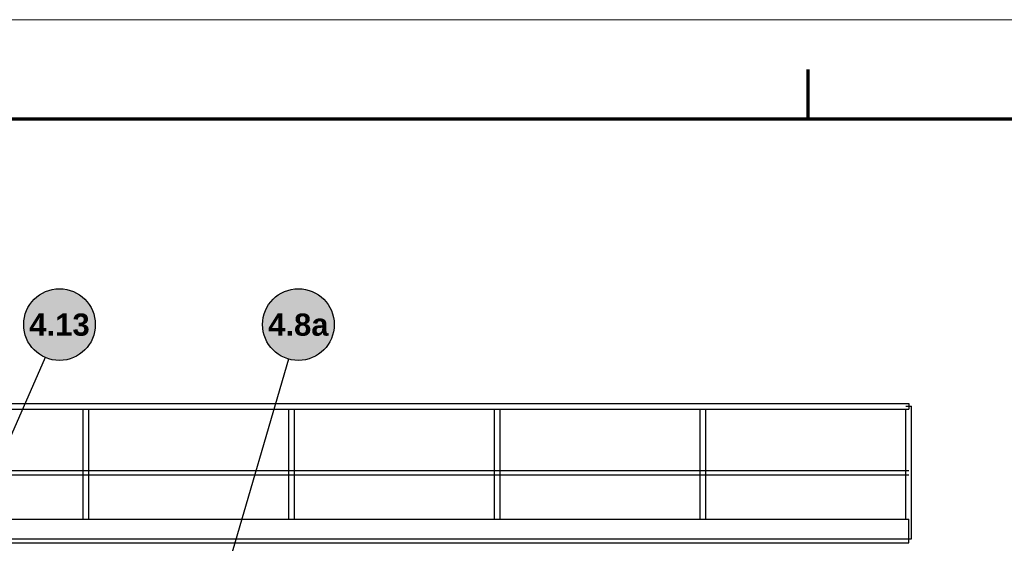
# Model space of a CAD drawing. Header units: millimetres. Extents: x 0 to 420, y 0 to 297.
# Tile 12 of 19: x 131 to 230, y 244 to 297. Entities that reach past the tile are written whole.
import ezdxf
from ezdxf.enums import TextEntityAlignment as Align

# ---------------------------------------------------------------- set-up
doc = ezdxf.new("R2010")
doc.units = ezdxf.units.MM
doc.header["$LTSCALE"] = 0.5
for name, color, linetype, lineweight in [('COTAS', 7, 'CONTINUOUS', 25), ('FINO', 7, 'CONTINUOUS', 25), ('HOJA', 8, 'CONTINUOUS', 13), ('RECUADRO', 7, 'CONTINUOUS', 70), ('RELLENO', 9, 'CONTINUOUS', 13)]:
    doc.layers.add(name, color=color, linetype=linetype, lineweight=lineweight)
doc.styles.add('NEGRITA', font='arialbd.ttf')

msp = doc.modelspace()

# ---------------------------------------------------------------- hatches: boundary and pattern name
at = {"layer": 'RELLENO', "true_color": 0xffffff}
h = msp.add_hatch(color=7, dxfattribs=at)
edge = h.paths.add_edge_path()
edge.add_arc((134.8, 266.3733), 3.6, 0, 360)
h = msp.add_hatch(color=7, dxfattribs=at)
edge = h.paths.add_edge_path()
edge.add_arc((158.8, 266.3733), 3.6, 0, 360)

# ---------------------------------------------------------------- linework, layer by layer
at = {"layer": 'COTAS'}
for p, q in [((133.3544, 263.0763), (127.2, 249.04)), ((157.7944, 262.9166), (148.1333, 229.7067))]:
    msp.add_line(p, q, dxfattribs=at)
for centre in [(134.8, 266.3733), (158.8, 266.3733)]:
    msp.add_circle(centre, 3.6, dxfattribs=at)
at = {"layer": 'FINO'}
for p, q in [((54.8, 258.4533), (220.1333, 258.4533)), ((55.08, 257.8933), (220.1333, 257.8933)), ((137.1867, 246.84), (137.1867, 257.8933)), ((137.7467, 246.84), (137.7467, 257.8933)), ((157.8533, 246.84), (157.8533, 257.8933)), ((158.4133, 246.84), (158.4133, 257.8933)), ((178.52, 246.84), (178.52, 257.8933)), ((179.08, 246.84), (179.08, 257.8933)), ((199.1867, 246.84), (199.1867, 257.8933)), ((199.7467, 246.84), (199.7467, 257.8933)), ((219.8533, 246.84), (219.8533, 257.8933)), ((220.4133, 244.84), (220.4133, 258.1733)), ((55.08, 251.7333), (220.1333, 251.7333)), ((55.08, 251.28), (220.1333, 251.28)), ((54.8, 246.84), (220.1333, 246.84)), ((220.1333, 244.84), (220.1333, 246.84)), ((54.8, 244.84), (220.1333, 244.84)), ((54.8, 244.84), (220.1333, 244.84)), ((54.8, 244.44), (220.1333, 244.44)), ((220.1333, 244.44), (220.1333, 244.84))]:
    msp.add_line(p, q, dxfattribs=at)
for points in [[(220.1333, 258.4533), (220.1333, 258.3133), (220.1333, 258.1733), (220.1333, 258.0333), (220.1333, 257.8933)], [(219.8533, 258.1733), (219.9933, 258.1733), (220.1333, 258.1733), (220.2733, 258.1733), (220.4133, 258.1733)], [(220.1333, 244.84), (220.2027, 244.84), (220.2733, 244.84), (220.344, 244.84), (220.4133, 244.84)]]:
    msp.add_lwpolyline(points, dxfattribs=at)
at = {"layer": 'HOJA'}
msp.add_lwpolyline([(0, 0), (420, 0), (420, 297), (0, 297)], close=True, dxfattribs=at)
at = {"layer": 'RECUADRO'}
msp.add_line((210, 292), (210, 287), dxfattribs=at)
msp.add_lwpolyline([(20, 10), (410, 10), (410, 287), (20, 287)], close=True, dxfattribs=at)

# ---------------------------------------------------------------- texts
at = {"layer": 'COTAS', "style": 'NEGRITA'}
for s, p in [('4.13', (134.8, 266.3733)), ('4.8a', (158.8, 266.3733))]:
    msp.add_text(s, height=2.232, dxfattribs=at).set_placement(p, align=Align.MIDDLE_CENTER)

doc.saveas('drawing.dxf')
